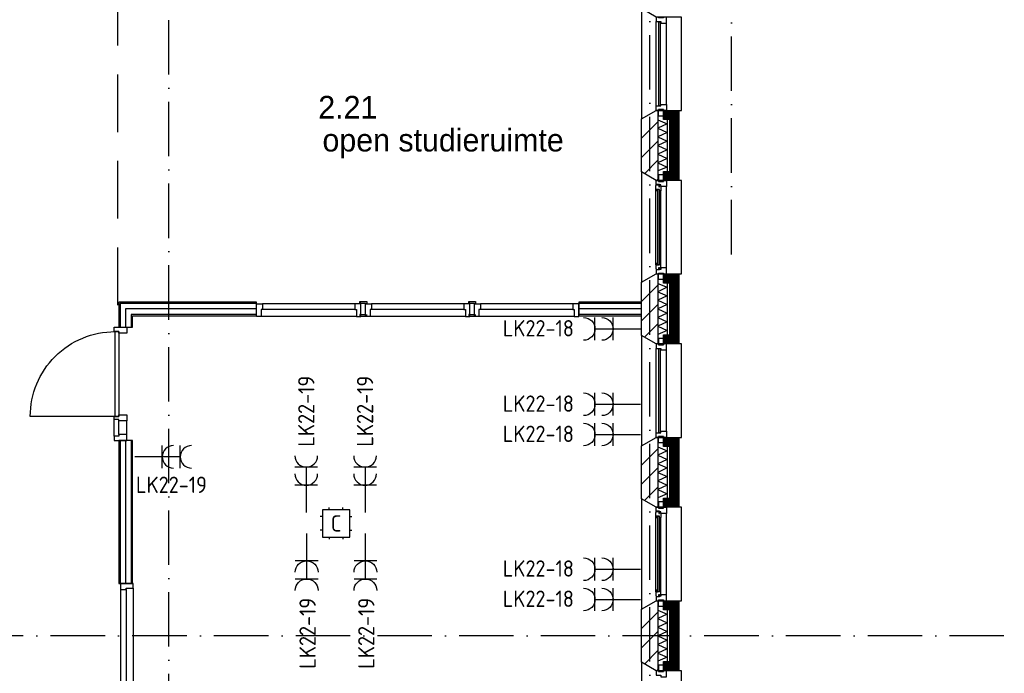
# Model space of a CAD drawing. Header units: millimetres. Extents: x 89505 to 241280, y 191 to 84291.
# Tile 11 of 45: x 132964 to 143810, y 34050 to 41248. Entities that reach past the tile are written whole.
import ezdxf
from ezdxf.enums import TextEntityAlignment as Align

# ---------------------------------------------------------------- set-up
doc = ezdxf.new("R2010")
doc.units = ezdxf.units.MM
doc.header["$LTSCALE"] = 100
doc.linetypes.add('DASHDOT', pattern=[9, 6, -1.5, 0, -1.5])
doc.linetypes.add('HIDDEN', pattern=[9.525, 6.35, -3.175])
doc.layers.get('0').update_dxf_attribs({"linetype": 'CONTINUOUS'})
for name, color, linetype in [('AL$7----_STRAMIEN', 1, 'DASHDOT'), ('AL21----_BUITENWAND', 4, 'CONTINUOUS'), ('AL21K---_ISOLATIE', 1, 'CONTINUOUS'), ('AL22----_BINNENWAND', 7, 'CONTINUOUS'), ('AL28----_KONSTRUKTIE', 3, 'CONTINUOUS'), ('AL31----_BUITENKOZ', 7, 'CONTINUOUS'), ('AL32----_BINNENKOZ', 7, 'CONTINUOUS'), ('AL32----_DRAAIRICHTING', 1, 'CONTINUOUS'), ('ALL-----_REFLIJNEN', 8, 'CONTINUOUS'), ('ALXA3---_VOLZWART', 14, 'CONTINUOUS'), ('ALXAB---_PREFABBETON', 1, 'CONTINUOUS'), ('BOUW', 8, 'CONTINUOUS'), ('EB62203-_ATTRIB', 2, 'CONTINUOUS'), ('EB63103-_ATTRIB', 2, 'CONTINUOUS'), ('EB6721--_ATTRIB', 2, 'CONTINUOUS'), ('EL62203-_KRACHT-WCD230', 3, 'CONTINUOUS'), ('EL63103-_LICHT-WCD230V', 3, 'CONTINUOUS'), ('EL6721--_GEB-BEH-AUTO', 3, 'CONTINUOUS')]:
    doc.layers.add(name, color=color, linetype=linetype)
doc.styles.add('1_8', font='ISO', dxfattribs={"height": 1.8})
doc.styles.add('BURO-025', font='BUROFONT.shx', dxfattribs={"height": 250})
doc.styles.add('NORATT', font='isocp.shx')

# ---------------------------------------------------------------- blocks, each defined once
blk = doc.blocks.new('ES3W2A')
for p, q in [((1.25, 2), (-1.25, 2)), ((0, 2), (0, -3)), ((1.25, 0), (-1.25, 0))]:
    blk.add_line(p, q)
for centre in [(0, 3.25), (0, 1.25)]:
    blk.add_arc(centre, 1.25, 180, 0)
at = {"style": 'NORATT'}
for tag, flags, p in [('VERMOGEN', 9, (-2.5, 5)), ('GROEP', 8, (0, 5)), ('SCHAK', 8, (2.5, 5)), ('GELIJK', 9, (5, 5)), ('KAST', 9, (7, 5)), ('TAL', 8, (2.5, 5))]:
    blk.add_attdef(tag, text='', height=1.8, rotation=90, dxfattribs=dict(at, flags=flags)).set_placement(p, align=Align.MIDDLE_CENTER)
at = {"style": 'NORATT', "width": 0.7, "flags": 8}
blk.add_attdef('DOEL', text='', height=1.8, rotation=90, dxfattribs=at).set_placement((-2.5, 5), align=Align.MIDDLE_LEFT)
at = {"style": 'NORATT', "flags": 9}
blk.add_attdef('M_CODE', text='', height=1.8, dxfattribs=at).set_placement((0, 0), align=Align.MIDDLE_CENTER)
blk = doc.blocks.new('ES1116A2')
for p, q in [((-0.75, 1.5), (-0.75, 1.75)), ((0.75, 1.5), (0.75, 1.75)), ((-1.5, 0.75), (-1.75, 0.75)), ((1.5, 0.75), (1.75, 0.75)), ((-1.5, -0.75), (-1.75, -0.75)), ((1.5, -0.75), (1.75, -0.75)), ((-0.75, -1.5), (-0.75, -1.75)), ((0.75, -1.5), (0.75, -1.75))]:
    blk.add_line(p, q)
blk.add_lwpolyline([(-1.5, -1.5), (1.5, -1.5), (1.5, 1.5), (-1.5, 1.5)], close=True)
at = {"style": '1_8', "flags": 8}
for tag, p in [('NUMMER', (0, 3)), ('CODE', (0, 0))]:
    blk.add_attdef(tag, text='', height=1.8, dxfattribs=at).set_placement(p, align=Align.MIDDLE)
blk.add_attdef('M_CODE', text='', height=1.8, dxfattribs=at).set_placement((0, 0), align=Align.MIDDLE_CENTER)

msp = doc.modelspace()

# ---------------------------------------------------------------- hatches: boundary and pattern name
at = {"layer": 'ALXAB---_PREFABBETON'}
h = msp.add_hatch(dxfattribs=at)
h.set_pattern_fill('PREFBET', color=8, angle=180, style=0)
h.set_pattern_definition([(225, (139815.13, 40156.02), (106.066, -106.066), [])])
h.paths.add_polyline_path([(139995, 39478), (139975, 39478), (139815, 39571), (139815, 40156), (139975, 40248), (139995, 40248)])
h = msp.add_hatch(dxfattribs=at)
h.set_pattern_fill('PREFBET', color=8, angle=180, style=0)
h.set_pattern_definition([(225, (139815.13, 38356.02), (106.066, -106.066), [])])
h.paths.add_polyline_path([(139995, 37678), (139975, 37678), (139815, 37771), (139815, 38356), (139975, 38448), (139995, 38448)])
h = msp.add_hatch(dxfattribs=at)
h.set_pattern_fill('PREFBET', color=8, angle=180, style=0)
h.set_pattern_definition([(225, (139815.13, 36556.02), (106.066, -106.066), [])])
h.paths.add_polyline_path([(139995, 35878), (139975, 35878), (139815, 35971), (139815, 36556), (139975, 36648), (139995, 36648)])
h = msp.add_hatch(dxfattribs=at)
h.set_pattern_fill('PREFBET', color=8, angle=180, style=0)
h.set_pattern_definition([(225, (139815.13, 34756.02), (106.066, -106.066), [])])
h.paths.add_polyline_path([(139995, 34078), (139975, 34078), (139815, 34171), (139815, 34756), (139975, 34848), (139995, 34848)])

# ---------------------------------------------------------------- linework, layer by layer
at = {"layer": 'AL$7----_STRAMIEN', "color": 1}
for points in [[(134605, 23542), (134605, 76516)], [(140805, 38663), (140805, 76516)], [(139905, 7175), (139905, 61763)], [(194205, 34463), (143805, 34463), (120625, 34463)]]:
    msp.add_lwpolyline(points, dxfattribs=at)
at = {"layer": 'AL21----_BUITENWAND', "color": 8}
for points in [[(140056, 39578), (140125, 39578), (140125, 40148), (140056, 40148), (140056, 40248), (140225, 40248), (140225, 39478), (140056, 39478)], [(140056, 37778), (140125, 37778), (140125, 38348), (140056, 38348), (140056, 38448), (140225, 38448), (140225, 37678), (140056, 37678)], [(140056, 35978), (140125, 35978), (140125, 36548), (140056, 36548), (140056, 36648), (140225, 36648), (140225, 35878), (140056, 35878)], [(140056, 34178), (140125, 34178), (140125, 34748), (140056, 34748), (140056, 34848), (140225, 34848), (140225, 34078), (140056, 34078)]]:
    msp.add_lwpolyline(points, close=True, dxfattribs=at)
at = {"layer": 'AL21K---_ISOLATIE', "color": 8, "linetype": 'Continuous'}
for points in [[(139995, 40148), (139995, 39578)], [(139995, 40144), (140095, 40101), (139995, 40053), (140095, 40006), (139995, 39958), (140095, 39911), (139995, 39863), (140095, 39816), (139995, 39768), (140095, 39721), (139995, 39673), (140095, 39626), (139995, 39583)], [(140095, 40148), (140095, 39578)], [(139995, 38348), (139995, 37778)], [(139995, 38344), (140095, 38301), (139995, 38253), (140095, 38206), (139995, 38158), (140095, 38111), (139995, 38063), (140095, 38016), (139995, 37968), (140095, 37921), (139995, 37873), (140095, 37826), (139995, 37783)], [(140095, 38348), (140095, 37778)], [(139995, 36548), (139995, 35978)], [(139995, 36544), (140095, 36501), (139995, 36453), (140095, 36406), (139995, 36358), (140095, 36311), (139995, 36263), (140095, 36216), (139995, 36168), (140095, 36121), (139995, 36073), (140095, 36026), (139995, 35983)], [(140095, 36548), (140095, 35978)], [(139995, 34748), (139995, 34178)], [(139995, 34744), (140095, 34701), (139995, 34653), (140095, 34606), (139995, 34558), (140095, 34511), (139995, 34463), (140095, 34416), (139995, 34368), (140095, 34321), (139995, 34273), (140095, 34226), (139995, 34183)], [(140095, 34748), (140095, 34178)]]:
    msp.add_lwpolyline(points, dxfattribs=at)
at = {"layer": 'AL22----_BINNENWAND', "color": 8}
for p, q in [((135573, 38138), (134055, 38138)), ((134055, 38138), (134055, 37863)), ((135573, 37988), (135573, 38138)), ((139123, 38138), (139123, 37988)), ((139815, 38138), (139123, 38138)), ((139815, 37988), (139815, 38138)), ((134205, 37988), (135573, 37988)), ((134205, 37863), (134205, 37988)), ((139123, 37988), (139815, 37988)), ((134055, 37863), (134205, 37863)), ((134205, 36612), (134055, 36612)), ((134055, 36612), (134055, 35038)), ((134205, 35038), (134205, 36612)), ((134055, 35038), (134205, 35038))]:
    msp.add_line(p, q, dxfattribs=at)
at = {"layer": 'AL22----_BINNENWAND', "color": 8, "linetype": 'Continuous'}
for p, q in [((135573, 38123), (134070, 38123)), ((134070, 38123), (134070, 37863)), ((139815, 38123), (139123, 38123)), ((135573, 38003), (134190, 38003)), ((134190, 38003), (134190, 37863)), ((139815, 38003), (139123, 38003)), ((134070, 36612), (134070, 35038)), ((134190, 36612), (134190, 35038))]:
    msp.add_line(p, q, dxfattribs=at)
at = {"layer": 'AL28----_KONSTRUKTIE', "color": 8}
for points in [[(139995, 39478), (139975, 39478), (139815, 39571), (139815, 40156), (139975, 40248), (139995, 40248)], [(139995, 37678), (139975, 37678), (139815, 37771), (139815, 38356), (139975, 38448), (139995, 38448)], [(139995, 35878), (139975, 35878), (139815, 35971), (139815, 36556), (139975, 36648), (139995, 36648)], [(139995, 34078), (139975, 34078), (139815, 34171), (139815, 34756), (139975, 34848), (139995, 34848)]]:
    msp.add_lwpolyline(points, close=True, dxfattribs=at)
at = {"layer": 'AL31----_BUITENKOZ', "color": 8}
for points in [[(139975, 41278), (139815, 41371), (139815, 40156), (139975, 40248), (140255, 40248), (140255, 41278)], [(140000, 40258), (140056, 40258), (140056, 40187), (140000, 40187)], [(139975, 39478), (139815, 39571), (139815, 38356), (139975, 38448), (140255, 38448), (140255, 39478)], [(140000, 39468), (140056, 39468), (140056, 39539), (140000, 39539)], [(139972, 39422), (139976, 39424), (139976, 39431), (140006, 39431), (140006, 39409), (140011, 39409), (140011, 39417), (140026, 39417), (140026, 39411), (140026, 39364), (140013, 39362), (140013, 39379), (139972, 39379)], [(139974, 39379), (139988, 39379), (139988, 39362), (139974, 39362)], [(139975, 39478), (140000, 39478), (140000, 39468), (140056, 39468), (140056, 39478), (140089, 39478), (140089, 39411), (140026, 39411), (140026, 39428), (140011, 39428), (140011, 39434), (139975, 39434)], [(139972, 38505), (139976, 38503), (139976, 38496), (140006, 38496), (140006, 38518), (140011, 38518), (140011, 38510), (140026, 38510), (140026, 38515), (140026, 38563), (140013, 38565), (140013, 38548), (139972, 38548)], [(139974, 38548), (139988, 38548), (139988, 38565), (139974, 38565)], [(139975, 38448), (140000, 38448), (140000, 38458), (140056, 38458), (140056, 38448), (140089, 38448), (140089, 38515), (140026, 38515), (140026, 38498), (140011, 38498), (140011, 38492), (139975, 38492)], [(140000, 38458), (140056, 38458), (140056, 38387), (140000, 38387)], [(139975, 37678), (139815, 37771), (139815, 36556), (139975, 36648), (140255, 36648), (140255, 37678)], [(140000, 37668), (140056, 37668), (140056, 37739), (140000, 37739)], [(140000, 36658), (140056, 36658), (140056, 36587), (140000, 36587)], [(139975, 35878), (139815, 35971), (139815, 34756), (139975, 34848), (140255, 34848), (140255, 35878)], [(140000, 35868), (140056, 35868), (140056, 35939), (140000, 35939)], [(139972, 35822), (139976, 35824), (139976, 35831), (140006, 35831), (140006, 35809), (140011, 35809), (140011, 35817), (140026, 35817), (140026, 35811), (140026, 35764), (140013, 35762), (140013, 35779), (139972, 35779)], [(139975, 35878), (140000, 35878), (140000, 35868), (140056, 35868), (140056, 35878), (140089, 35878), (140089, 35811), (140026, 35811), (140026, 35828), (140011, 35828), (140011, 35834), (139975, 35834)], [(139974, 35779), (139988, 35779), (139988, 35762), (139974, 35762)], [(139972, 34905), (139976, 34903), (139976, 34896), (140006, 34896), (140006, 34918), (140011, 34918), (140011, 34910), (140026, 34910), (140026, 34915), (140026, 34963), (140013, 34965), (140013, 34948), (139972, 34948)], [(139974, 34948), (139988, 34948), (139988, 34965), (139974, 34965)], [(139975, 34848), (140000, 34848), (140000, 34858), (140056, 34858), (140056, 34848), (140089, 34848), (140089, 34915), (140026, 34915), (140026, 34898), (140011, 34898), (140011, 34892), (139975, 34892)], [(140000, 34858), (140056, 34858), (140056, 34787), (140000, 34787)], [(139975, 34078), (139815, 34171), (139815, 32956), (139975, 33048), (140255, 33048), (140255, 34078)], [(140000, 34068), (140056, 34068), (140056, 34139), (140000, 34139)]]:
    msp.add_lwpolyline(points, close=True, dxfattribs=at)
at = {"layer": 'AL31----_BUITENKOZ', "color": 8, "linetype": 'Continuous'}
for points in [[(139975, 41228), (139975, 41228), (140026, 41228), (140026, 41211), (140089, 41211), (140089, 41211), (140089, 41211), (140089, 41211), (140089, 41211), (140089, 41278), (140056, 41278), (140056, 41268), (140000, 41268), (140000, 41278), (140000, 41278), (139975, 41278)], [(140001, 40303), (140022, 40303), (140022, 41223), (140001, 41223)], [(139975, 40298), (139975, 40298), (140026, 40298), (140026, 40315), (140089, 40315), (140089, 40315), (140089, 40315), (140089, 40315), (140089, 40315), (140089, 40248), (140056, 40248), (140056, 40258), (140000, 40258), (140000, 40248), (140000, 40248), (139975, 40248)], [(139990, 38550), (140011, 38550), (140011, 39377), (139990, 39377)], [(139975, 37628), (139975, 37628), (140026, 37628), (140026, 37611), (140089, 37611), (140089, 37611), (140089, 37611), (140089, 37611), (140089, 37611), (140089, 37678), (140056, 37678), (140056, 37668), (140000, 37668), (140000, 37678), (140000, 37678), (139975, 37678)], [(140001, 36703), (140022, 36703), (140022, 37623), (140001, 37623)], [(139975, 36698), (139975, 36698), (140026, 36698), (140026, 36715), (140089, 36715), (140089, 36715), (140089, 36715), (140089, 36715), (140089, 36715), (140089, 36648), (140056, 36648), (140056, 36658), (140000, 36658), (140000, 36648), (140000, 36648), (139975, 36648)], [(139990, 34950), (140011, 34950), (140011, 35777), (139990, 35777)], [(139975, 34028), (139975, 34028), (140026, 34028), (140026, 34011), (140089, 34011), (140089, 34011), (140089, 34011), (140089, 34011), (140089, 34011), (140089, 34078), (140056, 34078), (140056, 34068), (140000, 34068), (140000, 34078), (140000, 34078), (139975, 34078)]]:
    msp.add_lwpolyline(points, close=True, dxfattribs=at)
at = {"layer": 'AL31----_BUITENKOZ', "color": 8}
for points in [[(139975, 40298), (139975, 41228)], [(140089, 40315), (140089, 41211)], [(139972, 38548), (139972, 39379)], [(140089, 38515), (140089, 39411)], [(140026, 38563), (140026, 39364)], [(139975, 36698), (139975, 37628)], [(140089, 36715), (140089, 37611)], [(140089, 34915), (140089, 35811)], [(139972, 34948), (139972, 35779)], [(140026, 34963), (140026, 35764)]]:
    msp.add_lwpolyline(points, dxfattribs=at)
at = {"layer": 'AL32----_BINNENKOZ', "color": 8, "linetype": 'HIDDEN'}
msp.add_line((134045, 38106), (134045, 43808), dxfattribs=at)
at = {"layer": 'AL32----_BINNENKOZ', "color": 8}
for p, q in [((136711, 38144), (136773, 38144)), ((136711, 38126), (136711, 38144)), ((136723, 38126), (136711, 38126)), ((136723, 38126), (136773, 38126)), ((136723, 38120), (136723, 38126)), ((136773, 38144), (136786, 38144)), ((136773, 38126), (136773, 38120)), ((136786, 38144), (136786, 38126)), ((137911, 38144), (137973, 38144)), ((137911, 38126), (137911, 38144)), ((137923, 38126), (137911, 38126)), ((137923, 38126), (137973, 38126)), ((137923, 38120), (137923, 38126)), ((137973, 38144), (137986, 38144)), ((137973, 38126), (137973, 38120)), ((137986, 38144), (137986, 38126)), ((136711, 38001), (136711, 37983)), ((136723, 38001), (136711, 38001)), ((136711, 37983), (136773, 37983)), ((136723, 38006), (136723, 38001)), ((136723, 38001), (136773, 38001)), ((136773, 38001), (136773, 38006)), ((136773, 37983), (136786, 37983)), ((136786, 37983), (136786, 38001)), ((137911, 38001), (137911, 37983)), ((137923, 38001), (137911, 38001)), ((137911, 37983), (137973, 37983)), ((137923, 38006), (137923, 38001)), ((137923, 38001), (137973, 38001)), ((137973, 38001), (137973, 38006)), ((137973, 37983), (137986, 37983)), ((137986, 37983), (137986, 38001))]:
    msp.add_line(p, q, dxfattribs=at)
for points in [[(135573, 37981), (135573, 38120), (135640, 38120), (135640, 38057), (135623, 38057), (135623, 37981), (135573, 37981)], [(136656, 38120), (135640, 38120)], [(136723, 37981), (136723, 38120), (136656, 38120), (136656, 38057), (136673, 38057), (136673, 37981), (136723, 37981)], [(136773, 37981), (136773, 38120), (136840, 38120), (136840, 38057), (136823, 38057), (136823, 37981), (136773, 37981)], [(137856, 38120), (136840, 38120)], [(137923, 37981), (137923, 38120), (137856, 38120), (137856, 38057), (137873, 38057), (137873, 37981), (137923, 37981)], [(137973, 37981), (137973, 38120), (138040, 38120), (138040, 38057), (138023, 38057), (138023, 37981), (137973, 37981)], [(139056, 38120), (138040, 38120)], [(139123, 37981), (139123, 38120), (139056, 38120), (139056, 38057), (139073, 38057), (139073, 37981), (139123, 37981)], [(136673, 37981), (135623, 37981)], [(136656, 38057), (135640, 38057)], [(137873, 37981), (136823, 37981)], [(137856, 38057), (136840, 38057)], [(139073, 37981), (138023, 37981)], [(139056, 38057), (138040, 38057)], [(134004, 36846), (134004, 36879), (134055, 36879), (134055, 36896), (134143, 36896), (134143, 36829), (134055, 36829), (134055, 36846), (134004, 36846), (134004, 36879)], [(134004, 36662), (134004, 36846)], [(134055, 36679), (134055, 36829)], [(134143, 36679), (134143, 36829)], [(134212, 35038), (134073, 35038), (134073, 34971), (134136, 34971), (134136, 34988), (134212, 34988), (134212, 35038)], [(134073, 34971), (134073, 33955)], [(134136, 34971), (134136, 33955)], [(134212, 34988), (134212, 33938)]]:
    msp.add_lwpolyline(points, dxfattribs=at)
for points in [[(134055, 37796), (134055, 37813), (134004, 37813), (134004, 37863), (134143, 37863), (134143, 37796)], [(134055, 36879), (134015, 36879), (134015, 37813), (134055, 37813)], [(134055, 36679), (134055, 36662), (134004, 36662), (134004, 36612), (134143, 36612), (134143, 36679)]]:
    msp.add_lwpolyline(points, close=True, dxfattribs=at)
at = {"layer": 'AL32----_DRAAIRICHTING', "color": 8}
msp.add_lwpolyline([(134015, 36879), (133081, 36879, -0.414214), (134015, 37813, -0.414214)], format="xyb", dxfattribs=at)
at = {"layer": 'ALL-----_REFLIJNEN', "color": 8, "linetype": 'Continuous'}
for p, q in [((135573, 38063), (134130, 38063)), ((134130, 38063), (134130, 37863)), ((139815, 38063), (139123, 38063)), ((134130, 36612), (134130, 35038))]:
    msp.add_line(p, q, dxfattribs=at)
for points in [[(140056, 39528), (140175, 39528), (140175, 40198), (140056, 40198)], [(140056, 37728), (140175, 37728), (140175, 38398), (140056, 38398)], [(140056, 35928), (140175, 35928), (140175, 36598), (140056, 36598)], [(140056, 34128), (140175, 34128), (140175, 34798), (140056, 34798)]]:
    msp.add_lwpolyline(points, dxfattribs=at)
at = {"layer": 'ALXA3---_VOLZWART', "color": 8, "const_width": 100}
for points in [[(140056, 39528), (140175, 39528), (140175, 40198), (140056, 40198)], [(140056, 37728), (140175, 37728), (140175, 38398), (140056, 38398)], [(140056, 35928), (140175, 35928), (140175, 36598), (140056, 36598)], [(140056, 34128), (140175, 34128), (140175, 34798), (140056, 34798)]]:
    msp.add_lwpolyline(points, dxfattribs=at)

# ---------------------------------------------------------------- block references
at = {"layer": 'EL62203-_KRACHT-WCD230'}
ref = msp.add_blockref('ES3W2A', (139501, 37843, 1050), dxfattribs=dict(at, xscale=-100, yscale=100, zscale=100, rotation=90))
ref.add_attrib('GROEP', 'LK22-18', dxfattribs={"layer": 'EB62203-_ATTRIB', "color": 1, "height": 180, "style": '1_8', "flags": 8}).set_placement((138285, 37850, 1050), align=Align.MIDDLE_LEFT)
ref = msp.add_blockref('ES3W2A', (139501, 37013, 1050), dxfattribs=dict(at, xscale=-100, yscale=100, zscale=100, rotation=90))
ref.add_attrib('GROEP', 'LK22-18', dxfattribs={"layer": 'EB62203-_ATTRIB', "color": 1, "height": 180, "style": '1_8', "flags": 8}).set_placement((138285, 37020, 1050), align=Align.MIDDLE_LEFT)
ref = msp.add_blockref('ES3W2A', (139501, 36680, 1050), dxfattribs=dict(at, xscale=-100, yscale=100, zscale=100, rotation=90))
ref.add_attrib('GROEP', 'LK22-18', dxfattribs={"layer": 'EB62203-_ATTRIB', "color": 1, "height": 180, "style": '1_8', "flags": 8}).set_placement((138285, 36687, 1050), align=Align.MIDDLE_LEFT)
ref = msp.add_blockref('ES3W2A', (134533, 36434, 1050), dxfattribs=dict(at, xscale=100, yscale=100, zscale=100, rotation=270))
ref.add_attrib('GROEP', 'LK22-19', dxfattribs={"layer": 'EB62203-_ATTRIB', "color": 1, "height": 180, "style": '1_8', "flags": 8}).set_placement((134245, 36126, 1050), align=Align.MIDDLE_LEFT)
ref = msp.add_blockref('ES3W2A', (139501, 35196, 1050), dxfattribs=dict(at, xscale=-100, yscale=100, zscale=100, rotation=90))
ref.add_attrib('GROEP', 'LK22-18', dxfattribs={"layer": 'EB62203-_ATTRIB', "color": 1, "height": 180, "style": '1_8', "flags": 8}).set_placement((138285, 35204, 1050), align=Align.MIDDLE_LEFT)
ref = msp.add_blockref('ES3W2A', (139501, 34863, 1050), dxfattribs=dict(at, xscale=-100, yscale=100, zscale=100, rotation=90))
ref.add_attrib('GROEP', 'LK22-18', dxfattribs={"layer": 'EB62203-_ATTRIB', "color": 1, "height": 180, "style": '1_8', "flags": 8}).set_placement((138285, 34871, 1050), align=Align.MIDDLE_LEFT)
at = {"layer": 'EL63103-_LICHT-WCD230V'}
ref = msp.add_blockref('ES3W2A', (136121, 36121, 1050), dxfattribs=dict(at, xscale=100, yscale=100, zscale=100))
ref.add_attrib('GROEP', 'LK22-19', dxfattribs={"layer": 'EB63103-_ATTRIB', "color": 1, "height": 180, "rotation": 90, "style": '1_8', "flags": 8}).set_placement((136121, 36546, 1050), align=Align.MIDDLE_LEFT)
ref = msp.add_blockref('ES3W2A', (136768, 36121, 1050), dxfattribs=dict(at, xscale=100, yscale=100, zscale=100))
ref.add_attrib('GROEP', 'LK22-19', dxfattribs={"layer": 'EB63103-_ATTRIB', "color": 1, "height": 180, "rotation": 90, "style": '1_8', "flags": 8}).set_placement((136768, 36546, 1050), align=Align.MIDDLE_LEFT)
ref = msp.add_blockref('ES3W2A', (136125, 35288, 1050), dxfattribs=dict(at, xscale=-100, yscale=100, zscale=100, rotation=180))
ref.add_attrib('GROEP', 'LK22-19', dxfattribs={"layer": 'EB63103-_ATTRIB', "color": 1, "height": 180, "rotation": 90, "style": '1_8', "flags": 8}).set_placement((136135, 34100, 1050), align=Align.MIDDLE_LEFT)
ref = msp.add_blockref('ES3W2A', (136772, 35288, 1050), dxfattribs=dict(at, xscale=-100, yscale=100, zscale=100, rotation=180))
ref.add_attrib('GROEP', 'LK22-19', dxfattribs={"layer": 'EB63103-_ATTRIB', "color": 1, "height": 180, "rotation": 90, "style": '1_8', "flags": 8}).set_placement((136782, 34100, 1050), align=Align.MIDDLE_LEFT)
at = {"layer": 'EL6721--_GEB-BEH-AUTO'}
ref = msp.add_blockref('ES1116A2', (136449, 35701), dxfattribs=dict(at, xscale=100, yscale=100, zscale=100))
ref.add_attrib('CODE', 'C', dxfattribs={"layer": 'EB6721--_ATTRIB', "color": 1, "height": 180, "style": '1_8', "flags": 8}).set_placement((136449, 35701), align=Align.MIDDLE)

# ---------------------------------------------------------------- texts
at = {"layer": 'BOUW', "style": 'BURO-025'}
for s, p in [('2.21', (136253, 40159)), ('open studieruimte', (136299, 39797))]:
    msp.add_text(s, height=250, dxfattribs=at).set_placement(p)

doc.saveas('drawing.dxf')
